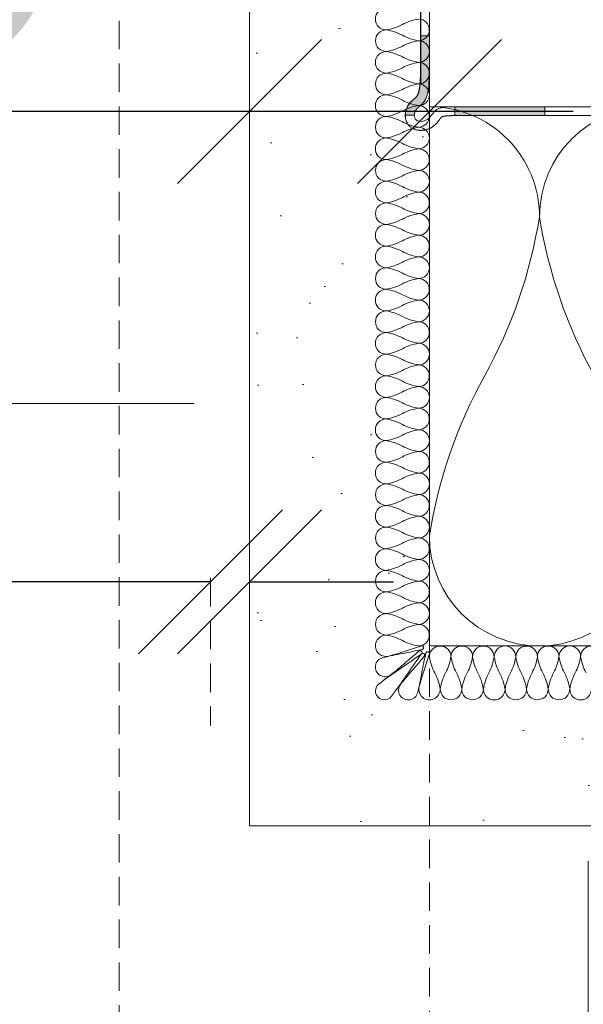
# Model space of a CAD drawing. Header units: millimetres. Extents: x 3652085 to 3778338, y -303702 to -273644.
# Tile 213 of 256: x 3693459 to 3693522, y -285058 to -284948. Entities that reach past the tile are written whole.
import ezdxf

# ---------------------------------------------------------------- set-up
doc = ezdxf.new("R2010")
doc.units = ezdxf.units.MM
doc.header["$PDMODE"] = 34
doc.linetypes.add('HIDDEN2', pattern=[4.7625, 3.175, -1.5875])
doc.layers.add('!!!! BALCONY', color=7, linetype='Continuous')
doc.layers.add('ATTACHMT', color=7, linetype='Continuous')
for name, color, linetype, lineweight in [('021 Various', 7, 'Continuous', 5), ('A-Detl-Thin', 150, 'Continuous', 18), ('DIM-03    (HAUSART)', 111, 'Continuous', 5), ('INSULATION (HAUSEART)', 31, 'Continuous', 15)]:
    doc.layers.add(name, color=color, linetype=linetype, lineweight=lineweight)
doc.styles.add('1-20 Eng HA', font='arial.ttf', dxfattribs={"height": 40})
doc.dimstyles.new('1-20 Eng HA', dxfattribs={"dimtxt": 40, "dimasz": 16, "dimexe": 16, "dimexo": 5, "dimgap": 5, "dimtad": 1, "dimdec": 0, "dimlfac": -1, "dimzin": 0, "dimdsep": 46, "dimtxsty": '1-20 Eng HA', "dimblk": 'OBLIQUE', "dimcen": 0.09, "dimdle": 16, "dimclrd": 256, "dimclre": 256, "dimclrt": 256, "dimadec": 0, "dimazin": 0, "dimtfac": 1, "dimtdec": 0, "dimtofl": 0, "dimtmove": 0, "dimatfit": 3, "dimldrblk": 'OBLIQUE', "dimfxl": 1, "dimtolj": 1, "dimtzin": 0, "dimlwe": 0, "dimarcsym": 0})

# ---------------------------------------------------------------- blocks, each defined once
blk = doc.blocks.new('_Oblique')
at = {"color": 0, "linetype": 'ByBlock', "lineweight": -2}
blk.add_line((-0.5, -0.5), (0.5, 0.5), dxfattribs=at)
blk = doc.blocks.new('*D479')
at = {"layer": 'Defpoints', "color": 0, "lineweight": 0, "transparency": 16777216}
for p in [(3693469.93, -284886.43), (3692569.93, -284893.71), (3693469.93, -285093.71)]:
    blk.add_point(p, dxfattribs=at)
at = {"layer": 'DIM-03    (HAUSART)', "linetype": 'HIDDEN2', "lineweight": 0, "transparency": 16777216}
for p, q in [((3693469.93, -284891.43), (3693469.93, -285109.71)), ((3692569.93, -284898.71), (3692569.93, -285109.71))]:
    blk.add_line(p, q, dxfattribs=at)
at = {"layer": 'DIM-03    (HAUSART)', "lineweight": -2, "transparency": 16777216}
blk.add_line((3692553.93, -285093.71), (3693485.93, -285093.71), dxfattribs=at)
at = {"layer": 'DIM-03    (HAUSART)', "lineweight": -2, "transparency": 16777216, "xscale": 16, "yscale": 16, "zscale": 16, "rotation": 180}
blk.add_blockref('_Oblique', (3692569.93, -285093.71), dxfattribs=at)
at = {"layer": 'DIM-03    (HAUSART)', "lineweight": -2, "transparency": 16777216, "xscale": 16, "yscale": 16, "zscale": 16}
blk.add_blockref('_Oblique', (3693469.93, -285093.71), dxfattribs=at)
at = {"layer": 'DIM-03    (HAUSART)', "lineweight": 0, "transparency": 16777216, "insert": (3693019.93, -285068.29), "char_height": 40, "attachment_point": 5, "style": '1-20 Eng HA'}
blk.add_mtext('\\A1;900', dxfattribs=at)
blk = doc.blocks.new('*D480')
at = {"layer": 'Defpoints', "color": 0, "lineweight": 0, "transparency": 16777216}
for p in [(3693504.42, -284891.81), (3691874.42, -284893.71), (3693504.42, -285152.93)]:
    blk.add_point(p, dxfattribs=at)
at = {"layer": 'DIM-03    (HAUSART)', "linetype": 'HIDDEN2', "lineweight": 0, "transparency": 16777216}
for p, q in [((3693504.42, -284896.81), (3693504.42, -285168.93)), ((3691874.42, -284898.71), (3691874.42, -285168.93))]:
    blk.add_line(p, q, dxfattribs=at)
at = {"layer": 'DIM-03    (HAUSART)', "lineweight": -2, "transparency": 16777216}
blk.add_line((3691858.42, -285152.93), (3693520.42, -285152.93), dxfattribs=at)
at = {"layer": 'DIM-03    (HAUSART)', "lineweight": -2, "transparency": 16777216, "xscale": 16, "yscale": 16, "zscale": 16, "rotation": 180}
blk.add_blockref('_Oblique', (3691874.42, -285152.93), dxfattribs=at)
at = {"layer": 'DIM-03    (HAUSART)', "lineweight": -2, "transparency": 16777216, "xscale": 16, "yscale": 16, "zscale": 16}
blk.add_blockref('_Oblique', (3693504.42, -285152.93), dxfattribs=at)
at = {"layer": 'DIM-03    (HAUSART)', "lineweight": 0, "transparency": 16777216, "insert": (3692689.42, -285127.49), "char_height": 40, "attachment_point": 5, "style": '1-20 Eng HA'}
blk.add_mtext('\\A1;1630', dxfattribs=at)
blk = doc.blocks.new('*D469')
at = {"layer": 'Defpoints', "color": 0, "lineweight": 0, "transparency": 16777216}
for p in [(3693484.42, -284947.61), (3693504.42, -284953.19), (3693484.42, -284958.67)]:
    blk.add_point(p, dxfattribs=at)
at = {"layer": 'DIM-03    (HAUSART)', "linetype": 'HIDDEN2', "lineweight": 0, "transparency": 16777216}
for p, q in [((3693484.42, -284952.61), (3693484.42, -284974.67)), ((3693504.42, -284958.19), (3693504.42, -284974.67))]:
    blk.add_line(p, q, dxfattribs=at)
at = {"layer": 'DIM-03    (HAUSART)', "lineweight": -2, "transparency": 16777216}
for p, q in [((3693484.42, -284958.67), (3693400.57, -284958.67)), ((3693520.42, -284958.67), (3693484.42, -284958.67))]:
    blk.add_line(p, q, dxfattribs=at)
at = {"layer": 'DIM-03    (HAUSART)', "lineweight": -2, "transparency": 16777216, "xscale": 16, "yscale": 16, "zscale": 16, "rotation": 180}
blk.add_blockref('_Oblique', (3693484.42, -284958.67), dxfattribs=at)
at = {"layer": 'DIM-03    (HAUSART)', "lineweight": -2, "transparency": 16777216, "xscale": 16, "yscale": 16, "zscale": 16}
blk.add_blockref('_Oblique', (3693504.42, -284958.67), dxfattribs=at)
at = {"layer": 'DIM-03    (HAUSART)', "lineweight": 0, "transparency": 16777216, "insert": (3693434.49, -284933.25), "char_height": 40, "attachment_point": 5, "style": '1-20 Eng HA'}
blk.add_mtext('\\A1;20', dxfattribs=at)
blk = doc.blocks.new('*D471')
at = {"layer": 'Defpoints', "color": 0, "lineweight": 0, "transparency": 16777216}
for p in [(3693480.07, -285005.58), (3693484.42, -285005.53), (3693480.07, -285011.01)]:
    blk.add_point(p, dxfattribs=at)
at = {"layer": 'DIM-03    (HAUSART)', "lineweight": -2, "transparency": 16777216}
for p, q in [((3693480.07, -285011.01), (3693380.69, -285011.01)), ((3693484.42, -285011.01), (3693500.42, -285011.01))]:
    blk.add_line(p, q, dxfattribs=at)
at = {"layer": 'DIM-03    (HAUSART)', "linetype": 'HIDDEN2', "lineweight": 0, "transparency": 16777216}
for p, q in [((3693480.07, -285010.58), (3693480.07, -285027.01)), ((3693484.42, -285010.53), (3693484.42, -285027.01))]:
    blk.add_line(p, q, dxfattribs=at)
at = {"layer": 'DIM-03    (HAUSART)', "lineweight": -2, "transparency": 16777216, "xscale": 16, "yscale": 16, "zscale": 16}
blk.add_blockref('_Oblique', (3693480.07, -285011.01), dxfattribs=at)
at = {"layer": 'DIM-03    (HAUSART)', "lineweight": -2, "transparency": 16777216, "xscale": 16, "yscale": 16, "zscale": 16, "rotation": 180}
blk.add_blockref('_Oblique', (3693484.42, -285011.01), dxfattribs=at)
at = {"layer": 'DIM-03    (HAUSART)', "lineweight": 0, "transparency": 16777216, "insert": (3693414.38, -284985.67), "char_height": 40, "attachment_point": 5, "style": '1-20 Eng HA'}
blk.add_mtext('\\A1;%%p5', dxfattribs=at)

msp = doc.modelspace()

# ---------------------------------------------------------------- hatches: boundary and pattern name
at = {"layer": '!!!! BALCONY', "linetype": 'Continuous', "lineweight": 13}
h = msp.add_hatch(dxfattribs=at)
h.set_pattern_fill('NET', color=252, scale=50, angle=360, style=0)
h.set_pattern_definition([(360, (3889578.23, -421040.01), (8e-14, 158.75), []), (90, (3889578.23, -421040.01), (-158.75, 9e-14), [])])
h.paths.add_polyline_path([(3693297.45, -284893.71), (3692677.9, -284893.71), (3692620.9, -284893.71), (3692042.92, -284893.71), (3692042.92, -284893.71), (3691952.89, -284893.71), (3691899.64, -284893.71), (3691899.64, -284899.19), (3691899.14, -284898.69), (3691899.14, -284907.38), (3691899.4, -284907.64), (3691900.72, -284908.96), (3691900.72, -284912.12), (3691901.51, -284912.12), (3691901.51, -284914.49), (3691900.72, -284915.29), (3691900.72, -284915.68), (3691900.72, -284916.87), (3691899.14, -284916.87), (3691898.35, -284917.66), (3691898.35, -284926.78), (3691897.56, -284928.91), (3691898.35, -284931.28), (3691898.35, -284936.82), (3691899.14, -284937.61), (3691899.14, -284947.88), (3691898.35, -284948.67), (3691898.35, -284951.04), (3691897.56, -284951.83), (3691897.56, -284955.79), (3691898.35, -284956.58), (3691898.35, -284959.74), (3691899.14, -284960.53), (3691899.14, -284969.22), (3691900.72, -284970.8), (3691900.72, -284973.96), (3691901.51, -284973.96), (3691901.51, -284976.34), (3691900.72, -284977.13), (3691900.72, -284978.71), (3691899.14, -284978.71), (3691898.35, -284979.5), (3691898.35, -284986.61), (3691899.14, -284987.4), (3691899.14, -284989.77), (3691899.93, -284990.56), (3691900.72, -284991.35), (3691900.72, -284992.93), (3691899.93, -284993.72), (3691899.14, -284994.51), (3691899.14, -284996.89), (3691898.35, -284997.68), (3691898.35, -285005.58), (3691899.14, -285005.58), (3691899.14, -285015.86), (3691898.35, -285016.65), (3691898.35, -285022.18), (3691897.56, -285022.18), (3691897.56, -285023.76), (3691898.35, -285025.34), (3691899.93, -285028.5), (3691899.93, -285032.45), (3691899.14, -285033.24), (3691899.14, -285034.82), (3691899.4, -285037.2), (3691899.4, -285038.14), (3691899.4, -285043.43), (3691897.34, -285044.46), (3691885.48, -285044.46), (3691884.69, -285043.67), (3691880.74, -285043.67), (3691879.52, -285042.88), (3691860.98, -285042.88), (3691859.4, -285042.09), (3691853.87, -285042.09), (3691853.08, -285041.3), (3691849.12, -285041.3), (3691847.54, -285042.88), (3691839.64, -285042.88), (3691838.85, -285042.09), (3691837.27, -285042.09), (3691832.31, -285042.09), (3691831.52, -285042.88), (3691822.82, -285042.88), (3691821.24, -285044.46), (3691818.08, -285044.46), (3691818.08, -285045.25), (3691815.71, -285045.25), (3691814.92, -285044.46), (3691813.34, -285044.46), (3691813.34, -285042.88), (3691812.55, -285042.09), (3691803.42, -285042.09), (3691801.29, -285041.3), (3691801.29, -285041.3), (3691798.92, -285042.09), (3691793.8, -285042.09), (3691793.01, -285042.88), (3691788.26, -285042.88), (3691786.68, -285044.46), (3691783.52, -285044.46), (3691783.71, -285042.84), (3691779.93, -285043.19), (3691777.99, -285044.46), (3691776.41, -285044.46), (3691776.41, -285043.67), (3691775.62, -285042.88), (3691774.04, -285042.88), (3691748.74, -285042.09), (3691748.74, -285042.88), (3691740.05, -285042.88), (3691739.26, -285042.09), (3691734.52, -285042.09), (3691733.73, -285041.3), (3691728.19, -285041.3), (3691727.4, -285040.51), (3691721.87, -285040.51), (3691721.08, -285041.3), (3691717.13, -285041.3), (3691716.34, -285042.09), (3691713.18, -285042.09), (3691712.39, -285042.88), (3691710.01, -285042.88), (3691710.01, -285043.67), (3691708.43, -285043.67), (3691707.64, -285044.46), (3691706.06, -285044.46), (3691704.1, -285043.53), (3691700.67, -285044.21), (3691696.72, -285044.6), (3691695.79, -285043.67), (3691695, -285043.67), (3691694.21, -285042.88), (3691693.12, -285042.88), (3691678.21, -285042.88), (3691678.21, -285043.67), (3691674.26, -285043.67), (3691673.47, -285044.46), (3691661.62, -285044.46), (3691658.45, -285042.88), (3691658.45, -285042.88), (3691653.13, -285042.88), (3691653.13, -285323.94), (3692042.92, -285323.94), (3692676.05, -285323.94), (3692702.87, -285412.31), (3692726.44, -285235.58), (3692749.79, -285323.94), (3693297.45, -285323.94), (3693796.18, -285323.94), (3693796.18, -285042.88), (3693793.23, -285042.88), (3693792.43, -285042.09), (3693787.31, -285042.09), (3693784.94, -285041.3), (3693784.94, -285041.3), (3693782.81, -285042.09), (3693773.68, -285042.09), (3693772.89, -285042.88), (3693772.89, -285044.46), (3693771.31, -285044.46), (3693770.52, -285045.25), (3693768.15, -285045.25), (3693764.59, -285044.07), (3693763.41, -285042.88), (3693754.71, -285042.88), (3693753.92, -285042.09), (3693748.96, -285042.09), (3693748.96, -285042.09), (3693747.38, -285042.09), (3693746.59, -285042.88), (3693739.48, -285042.88), (3693738.69, -285042.09), (3693737.9, -285042.09), (3693737.11, -285041.3), (3693733.16, -285041.3), (3693732.36, -285042.09), (3693726.83, -285042.09), (3693725.25, -285042.88), (3693719.55, -285042.88), (3693717.97, -285044.46), (3693705.32, -285044.46), (3693704.53, -285043.67), (3693700.58, -285043.67), (3693699.36, -285042.88), (3693684.59, -285042.88), (3693683.01, -285044.46), (3693680.64, -285044.46), (3693678.12, -285044.21), (3693674.69, -285043.53), (3693671.66, -285044.97), (3693670.36, -285043.67), (3693668.78, -285043.67), (3693666.41, -285042.88), (3693665.62, -285042.09), (3693662.46, -285042.09), (3693661.67, -285041.3), (3693657.72, -285041.3), (3693656.92, -285040.51), (3693651.39, -285040.51), (3693650.6, -285041.3), (3693645.07, -285041.3), (3693644.28, -285042.09), (3693639.54, -285042.09), (3693638.75, -285042.88), (3693630.05, -285042.88), (3693604.76, -285042.09), (3693604.76, -285042.88), (3693603.18, -285042.88), (3693602.39, -285043.67), (3693602.39, -285044.46), (3693600.81, -285044.46), (3693598.86, -285043.19), (3693595.09, -285042.84), (3693595.27, -285044.46), (3693592.9, -285044.46), (3693592.11, -285043.67), (3693591.32, -285043.67), (3693590.53, -285042.88), (3693585.79, -285042.88), (3693585, -285042.09), (3693579.87, -285042.09), (3693577.5, -285041.3), (3693577.5, -285041.3), (3693575.37, -285042.09), (3693566.25, -285042.09), (3693565.46, -285042.88), (3693565.46, -285044.46), (3693563.87, -285044.46), (3693563.08, -285045.25), (3693560.71, -285045.25), (3693557.16, -285044.07), (3693555.97, -285042.88), (3693547.28, -285042.88), (3693546.49, -285042.09), (3693541.53, -285042.09), (3693541.53, -285042.09), (3693539.95, -285042.09), (3693539.16, -285042.88), (3693532.04, -285042.88), (3693531.25, -285042.09), (3693530.46, -285042.09), (3693529.67, -285041.3), (3693525.72, -285041.3), (3693524.93, -285042.09), (3693519.4, -285042.09), (3693517.82, -285042.88), (3693498.06, -285042.88), (3693498.06, -285043.67), (3693494.1, -285043.67), (3693493.31, -285044.46), (3693481.46, -285044.46), (3693479.39, -285043.43), (3693479.39, -285038.14), (3693479.39, -285037.2), (3693479.66, -285034.82), (3693479.66, -285033.24), (3693478.87, -285032.45), (3693478.87, -285029.29), (3693479.66, -285028.5), (3693479.66, -285026.92), (3693480.45, -285025.34), (3693481.24, -285023.76), (3693481.24, -285021.39), (3693480.45, -285020.6), (3693480.45, -285016.65), (3693479.66, -285015.86), (3693479.66, -285005.58), (3693480.45, -284997.68), (3693479.66, -284996.89), (3693479.66, -284994.51), (3693478.08, -284992.93), (3693478.08, -284992.93), (3693478.08, -284991.35), (3693478.87, -284990.56), (3693479.66, -284989.77), (3693479.66, -284987.4), (3693480.45, -284986.61), (3693480.45, -284979.5), (3693479.66, -284978.71), (3693478.08, -284978.71), (3693478.08, -284977.13), (3693477.29, -284976.34), (3693477.29, -284973.96), (3693478.47, -284970.41), (3693479.66, -284969.22), (3693479.66, -284960.53), (3693480.45, -284959.74), (3693480.45, -284956.58), (3693481.24, -284955.79), (3693481.24, -284951.83), (3693480.45, -284951.04), (3693480.45, -284948.67), (3693479.66, -284947.88), (3693479.66, -284937.61), (3693480.45, -284936.82), (3693480.45, -284931.28), (3693481.24, -284928.91), (3693480.45, -284926.78), (3693480.45, -284917.66), (3693479.66, -284916.87), (3693478.08, -284916.87), (3693478.08, -284915.29), (3693477.29, -284914.49), (3693477.29, -284912.12), (3693478.47, -284908.57), (3693479.66, -284907.38), (3693479.66, -284898.14), (3693484.39, -284898.14), (3693503.36, -284898.14, 0.611314), (3693499.01, -284895.05), (3693499.01, -284894.71), (3693484.39, -284894.71), (3693425.4, -284893.7), (3693425.4, -284889.41), (3693420.9, -284889.41, 1.953011), (3693419.89, -284891.08, -0.693666), (3693418.9, -284893.71), (3693361.9, -284893.71), (3693297.45, -284893.71)])
at = {"layer": '021 Various'}
h = msp.add_hatch(dxfattribs=at)
h.set_pattern_fill('SITEWORK_SAND', color=256, scale=10, angle=-90, style=0, pattern_type=2)
h.set_pattern_definition([(307.5, (4415789.502, -173902.022), (19.2682377, 0.62993358), [0, -15.2, 0, -17, 0, -16.25]), (277.5, (4415789.502, -173902.022), (28.22146065, -17.6977671), [0, -8.2, 0, -13.7, 0, -5.25]), (237.5, (4415789.502, -173889.722), (0.05659053, -31.1414186), [0, -5, 0, -18, 0, -23.5]), (227.5, (4415789.502, -173889.722), (8.7767556, -30.061266), [0, -2.5, 0, -11.8, 0, -13.5])])
h.paths.add_polyline_path([(3693484.42, -284898.14), (3693484.42, -285038.14), (3693796.2, -285038.14), (3693796.2, -285018.14), (3693504.42, -285018.14), (3693504.42, -284967.27), (3693504.42, -284960.58), (3693504.3, -284960.63), (3693504.18, -284960.67), (3693504.04, -284960.71), (3693503.86, -284960.75), (3693503.71, -284960.77), (3693503.59, -284960.78), (3693503.47, -284960.78), (3693503.34, -284960.78), (3693503.21, -284960.76), (3693503.08, -284960.75), (3693502.95, -284960.72), (3693502.81, -284960.67), (3693502.67, -284960.62), (3693502.54, -284960.55), (3693502.4, -284960.46), (3693502.27, -284960.36), (3693502.14, -284960.23), (3693502.03, -284960.09), (3693501.95, -284959.95), (3693501.88, -284959.81), (3693501.82, -284959.66), (3693501.79, -284959.52), (3693501.76, -284959.39), (3693501.74, -284959.25), (3693501.74, -284959.09), (3693501.74, -284959.09), (3693501.74, -284958.99), (3693501.75, -284958.86), (3693501.77, -284958.73), (3693501.79, -284958.61), (3693501.83, -284958.48), (3693501.87, -284958.36), (3693501.92, -284958.24), (3693501.97, -284958.12), (3693502.04, -284958.02), (3693502.12, -284957.9), (3693502.22, -284957.76), (3693502.32, -284957.65), (3693502.41, -284957.55), (3693502.51, -284957.46), (3693502.6, -284957.38), (3693502.67, -284957.32), (3693502.75, -284957.25), (3693502.77, -284957.23), (3693502.79, -284957.22), (3693502.81, -284957.2), (3693502.83, -284957.19), (3693502.85, -284957.17), (3693502.86, -284957.16), (3693502.88, -284957.14), (3693502.89, -284957.13), (3693502.9, -284957.12), (3693502.91, -284957.11), (3693502.92, -284957.1), (3693502.93, -284957.09), (3693502.94, -284957.08), (3693502.95, -284957.06), (3693502.96, -284957.05), (3693502.97, -284957.04), (3693502.98, -284957.03), (3693502.99, -284957.02), (3693503, -284957.01), (3693503.01, -284957), (3693503.02, -284956.98), (3693503.02, -284956.97), (3693503.03, -284956.96), (3693503.04, -284956.94), (3693503.05, -284956.93), (3693503.06, -284956.92), (3693503.07, -284956.9), (3693503.07, -284956.89), (3693503.08, -284956.88), (3693503.09, -284956.86), (3693503.1, -284956.85), (3693503.11, -284956.83), (3693503.11, -284956.81), (3693503.12, -284956.8), (3693503.13, -284956.78), (3693503.14, -284956.77), (3693503.14, -284956.75), (3693503.15, -284956.73), (3693503.16, -284956.71), (3693503.16, -284956.7), (3693503.17, -284956.68), (3693503.18, -284956.66), (3693503.18, -284956.64), (3693503.19, -284956.62), (3693503.2, -284956.6), (3693503.2, -284956.58), (3693503.21, -284956.56), (3693503.22, -284956.54), (3693503.22, -284956.52), (3693503.23, -284956.5), (3693503.23, -284956.48), (3693503.24, -284956.46), (3693503.25, -284956.43), (3693503.25, -284956.41), (3693503.26, -284956.39), (3693503.26, -284956.36), (3693503.27, -284956.34), (3693503.27, -284956.32), (3693503.28, -284956.29), (3693503.28, -284956.27), (3693503.29, -284956.24), (3693503.29, -284956.22), (3693503.3, -284956.19), (3693503.3, -284956.17), (3693503.3, -284956.14), (3693503.31, -284956.12), (3693503.31, -284956.09), (3693503.32, -284956.06), (3693503.32, -284956.04), (3693503.32, -284956.01), (3693503.33, -284955.98), (3693503.33, -284955.95), (3693503.34, -284955.93), (3693503.34, -284955.9), (3693503.34, -284955.87), (3693503.34, -284955.84), (3693503.35, -284955.81), (3693503.35, -284955.78), (3693503.35, -284955.75), (3693503.36, -284955.73), (3693503.36, -284955.7), (3693503.36, -284955.67), (3693503.36, -284955.64), (3693503.37, -284955.61), (3693503.37, -284955.57), (3693503.37, -284955.54), (3693503.37, -284955.51), (3693503.38, -284955.48), (3693503.38, -284955.45), (3693503.38, -284955.42), (3693503.38, -284955.39), (3693503.38, -284955.36), (3693503.39, -284955.32), (3693503.39, -284955.29), (3693503.39, -284955.26), (3693503.39, -284955.23), (3693503.39, -284955.19), (3693503.4, -284955.16), (3693503.4, -284955.13), (3693503.4, -284955.1), (3693503.4, -284955.06), (3693503.4, -284955), (3693503.41, -284954.96), (3693503.42, -284954.95), (3693503.42, -284935.39), (3693502.92, -284935.39), (3693502.92, -284925.07), (3693501.16, -284925.07, -0.268526), (3693501.16, -284916.6), (3693502.92, -284916.6), (3693502.92, -284898.14), (3693494.42, -284898.14)])
at = {"layer": 'ATTACHMT', "linetype": 'Continuous', "lineweight": -3}
for points in [[(3693503.69, -284957.75), (3693503.59, -284957.86), (3693503.13, -284958.26), (3693503.03, -284958.36), (3693502.94, -284958.48), (3693502.86, -284958.61), (3693502.8, -284958.76), (3693502.76, -284958.92), (3693502.75, -284959.09), (3693501.75, -284959.09), (3693501.75, -284959.02), (3693501.75, -284958.96), (3693501.76, -284958.89), (3693501.77, -284958.83), (3693501.77, -284958.77), (3693501.78, -284958.7), (3693501.8, -284958.64), (3693501.81, -284958.58), (3693501.83, -284958.52), (3693501.85, -284958.45), (3693501.87, -284958.39), (3693501.89, -284958.33), (3693501.92, -284958.27), (3693501.94, -284958.21), (3693501.97, -284958.15), (3693502, -284958.1), (3693502.03, -284958.04), (3693502.06, -284957.99), (3693502.09, -284957.94), (3693502.13, -284957.89), (3693502.16, -284957.85), (3693502.19, -284957.81), (3693502.23, -284957.76), (3693502.26, -284957.72), (3693502.3, -284957.69), (3693502.33, -284957.65), (3693502.36, -284957.61), (3693502.4, -284957.58), (3693502.43, -284957.55), (3693502.46, -284957.52), (3693502.49, -284957.49), (3693502.52, -284957.46), (3693502.55, -284957.43), (3693502.58, -284957.41), (3693502.61, -284957.38), (3693502.64, -284957.36), (3693502.66, -284957.33), (3693502.69, -284957.31), (3693502.71, -284957.29), (3693502.74, -284957.27), (3693502.76, -284957.25), (3693502.78, -284957.23), (3693502.8, -284957.22), (3693502.82, -284957.2), (3693502.84, -284957.19), (3693502.86, -284957.17), (3693502.87, -284957.16), (3693502.89, -284957.14), (3693502.91, -284957.13), (3693502.93, -284957.1), (3693502.95, -284957.08), (3693502.97, -284957.06), (3693502.99, -284957.04), (3693503, -284957.01), (3693503.02, -284956.99), (3693503.04, -284956.96), (3693503.06, -284956.94), (3693503.07, -284956.92), (3693503.08, -284956.9), (3693503.08, -284956.89), (3693503.09, -284956.88), (3693503.1, -284956.86), (3693503.11, -284956.85), (3693503.12, -284956.83), (3693503.12, -284956.81), (3693503.13, -284956.8), (3693503.14, -284956.78), (3693503.15, -284956.77), (3693503.15, -284956.75), (3693503.16, -284956.73), (3693503.17, -284956.71), (3693503.17, -284956.7), (3693503.18, -284956.68), (3693503.19, -284956.66), (3693503.19, -284956.64), (3693503.2, -284956.62), (3693503.21, -284956.6), (3693503.21, -284956.58), (3693503.22, -284956.56), (3693503.23, -284956.54), (3693503.23, -284956.52), (3693503.24, -284956.5), (3693503.24, -284956.48), (3693503.25, -284956.46), (3693503.26, -284956.43), (3693503.26, -284956.41), (3693503.27, -284956.39), (3693503.27, -284956.36), (3693503.28, -284956.34), (3693503.28, -284956.32), (3693503.29, -284956.29), (3693503.29, -284956.27), (3693503.3, -284956.24), (3693503.3, -284956.22), (3693503.31, -284956.19), (3693503.31, -284956.17), (3693503.31, -284956.14), (3693503.32, -284956.12), (3693503.32, -284956.09), (3693503.33, -284956.06), (3693503.33, -284956.04), (3693503.33, -284956.01), (3693503.34, -284955.98), (3693503.34, -284955.95), (3693503.35, -284955.93), (3693503.35, -284955.9), (3693503.35, -284955.87), (3693503.36, -284955.84), (3693503.36, -284955.81), (3693503.36, -284955.78), (3693503.36, -284955.75), (3693503.37, -284955.73), (3693503.37, -284955.7), (3693503.37, -284955.67), (3693503.37, -284955.64), (3693503.38, -284955.61), (3693503.38, -284955.57), (3693503.38, -284955.54), (3693503.38, -284955.51), (3693503.39, -284955.48), (3693503.39, -284955.45), (3693503.39, -284955.42), (3693503.39, -284955.39), (3693503.39, -284955.36), (3693503.4, -284955.32), (3693503.4, -284955.29), (3693503.4, -284955.26), (3693503.4, -284955.23), (3693503.4, -284955.19), (3693503.41, -284955.16), (3693503.41, -284955.13), (3693503.41, -284955.1), (3693503.41, -284955.06), (3693503.41, -284955.03), (3693503.41, -284955), (3693503.42, -284954.95), (3693503.42, -284950.25), (3693504.42, -284950.25), (3693504.42, -284954.98), (3693504.38, -284955.63), (3693504.35, -284955.95), (3693504.31, -284956.27), (3693504.25, -284956.57), (3693504.17, -284956.86), (3693504.07, -284957.14), (3693503.94, -284957.4), (3693503.87, -284957.52), (3693503.78, -284957.64)], [(3693507.25, -284958.14), (3693517.25, -284958.14), (3693517.25, -284959.14), (3693507.25, -284959.14)]]:
    msp.add_hatch(color=7, dxfattribs=at).paths.add_polyline_path(points)

# ---------------------------------------------------------------- linework, layer by layer
at = {"lineweight": 0}
for p, q in [((3693511.74, -284958.15, -180000), (3693506.93, -284958.15, -180000)), ((3693502.74, -284959.09, -180000), (3693501.74, -284959.09, -180000)), ((3693511.77, -284959.14, -180000), (3693506.96, -284959.14, -180000))]:
    msp.add_line(p, q, dxfattribs=at)
at = {"lineweight": 0, "elevation": -180000}
for points in [[(3693503.69, -284957.75), (3693503.59, -284957.86), (3693503.13, -284958.26), (3693503.03, -284958.36), (3693502.94, -284958.48), (3693502.86, -284958.61), (3693502.8, -284958.76), (3693502.76, -284958.92), (3693502.75, -284959.09), (3693501.75, -284959.09), (3693501.75, -284959.02), (3693501.75, -284958.96), (3693501.76, -284958.89), (3693501.77, -284958.83), (3693501.77, -284958.77), (3693501.78, -284958.7), (3693501.8, -284958.64), (3693501.81, -284958.58), (3693501.83, -284958.52), (3693501.85, -284958.45), (3693501.87, -284958.39), (3693501.89, -284958.33), (3693501.92, -284958.27), (3693501.94, -284958.21), (3693501.97, -284958.15), (3693502, -284958.1), (3693502.03, -284958.04), (3693502.06, -284957.99), (3693502.09, -284957.94), (3693502.13, -284957.89), (3693502.16, -284957.85), (3693502.19, -284957.81), (3693502.23, -284957.76), (3693502.26, -284957.72), (3693502.3, -284957.69), (3693502.33, -284957.65), (3693502.36, -284957.61), (3693502.4, -284957.58), (3693502.43, -284957.55), (3693502.46, -284957.52), (3693502.49, -284957.49), (3693502.52, -284957.46), (3693502.55, -284957.43), (3693502.58, -284957.41), (3693502.61, -284957.38), (3693502.64, -284957.36), (3693502.66, -284957.33), (3693502.69, -284957.31), (3693502.71, -284957.29), (3693502.74, -284957.27), (3693502.76, -284957.25), (3693502.78, -284957.23), (3693502.8, -284957.22), (3693502.82, -284957.2), (3693502.84, -284957.19), (3693502.86, -284957.17), (3693502.87, -284957.16), (3693502.89, -284957.14), (3693502.91, -284957.13), (3693502.93, -284957.1), (3693502.95, -284957.08), (3693502.97, -284957.06), (3693502.99, -284957.04), (3693503, -284957.01), (3693503.02, -284956.99), (3693503.04, -284956.96), (3693503.06, -284956.94), (3693503.07, -284956.92), (3693503.08, -284956.9), (3693503.08, -284956.89), (3693503.09, -284956.88), (3693503.1, -284956.86), (3693503.11, -284956.85), (3693503.12, -284956.83), (3693503.12, -284956.81), (3693503.13, -284956.8), (3693503.14, -284956.78), (3693503.15, -284956.77), (3693503.15, -284956.75), (3693503.16, -284956.73), (3693503.17, -284956.71), (3693503.17, -284956.7), (3693503.18, -284956.68), (3693503.19, -284956.66), (3693503.19, -284956.64), (3693503.2, -284956.62), (3693503.21, -284956.6), (3693503.21, -284956.58), (3693503.22, -284956.56), (3693503.23, -284956.54), (3693503.23, -284956.52), (3693503.24, -284956.5), (3693503.24, -284956.48), (3693503.25, -284956.46), (3693503.26, -284956.43), (3693503.26, -284956.41), (3693503.27, -284956.39), (3693503.27, -284956.36), (3693503.28, -284956.34), (3693503.28, -284956.32), (3693503.29, -284956.29), (3693503.29, -284956.27), (3693503.3, -284956.24), (3693503.3, -284956.22), (3693503.31, -284956.19), (3693503.31, -284956.17), (3693503.31, -284956.14), (3693503.32, -284956.12), (3693503.32, -284956.09), (3693503.33, -284956.06), (3693503.33, -284956.04), (3693503.33, -284956.01), (3693503.34, -284955.98), (3693503.34, -284955.95), (3693503.35, -284955.93), (3693503.35, -284955.9), (3693503.35, -284955.87), (3693503.36, -284955.84), (3693503.36, -284955.81), (3693503.36, -284955.78), (3693503.36, -284955.75), (3693503.37, -284955.73), (3693503.37, -284955.7), (3693503.37, -284955.67), (3693503.37, -284955.64), (3693503.38, -284955.61), (3693503.38, -284955.57), (3693503.38, -284955.54), (3693503.38, -284955.51), (3693503.39, -284955.48), (3693503.39, -284955.45), (3693503.39, -284955.42), (3693503.39, -284955.39), (3693503.39, -284955.36), (3693503.4, -284955.32), (3693503.4, -284955.29), (3693503.4, -284955.26), (3693503.4, -284955.23), (3693503.4, -284955.19), (3693503.41, -284955.16), (3693503.41, -284955.13), (3693503.41, -284955.1), (3693503.41, -284955.06), (3693503.41, -284955.03), (3693503.41, -284955), (3693503.42, -284954.95), (3693503.42, -284950.25), (3693504.42, -284950.25), (3693504.42, -284954.98), (3693504.38, -284955.63), (3693504.35, -284955.95), (3693504.31, -284956.27), (3693504.25, -284956.57), (3693504.17, -284956.86), (3693504.07, -284957.14), (3693503.94, -284957.4), (3693503.87, -284957.52), (3693503.78, -284957.64), (3693503.69, -284957.75)], [(3693507.25, -284958.14), (3693517.25, -284958.14), (3693517.25, -284959.14), (3693507.25, -284959.14), (3693507.25, -284958.14)], [(3693517.25, -284958.14), (3693527.25, -284958.14), (3693527.25, -284959.14), (3693517.25, -284959.14), (3693517.25, -284958.14)]]:
    msp.add_lwpolyline(points, close=True, dxfattribs=at)
for points in [[(3693503.41, -284954.93), (3693503.41, -284954.96), (3693503.4, -284955), (3693503.4, -284955.03), (3693503.4, -284955.06), (3693503.4, -284955.1), (3693503.4, -284955.13), (3693503.4, -284955.16), (3693503.39, -284955.19), (3693503.39, -284955.23), (3693503.39, -284955.26), (3693503.39, -284955.29), (3693503.39, -284955.32), (3693503.38, -284955.36), (3693503.38, -284955.39), (3693503.38, -284955.42), (3693503.38, -284955.45), (3693503.38, -284955.48), (3693503.37, -284955.51), (3693503.37, -284955.54), (3693503.37, -284955.57), (3693503.37, -284955.61), (3693503.36, -284955.64), (3693503.36, -284955.67), (3693503.36, -284955.7), (3693503.36, -284955.73), (3693503.35, -284955.75), (3693503.35, -284955.78), (3693503.35, -284955.81), (3693503.34, -284955.84), (3693503.34, -284955.87), (3693503.34, -284955.9), (3693503.34, -284955.93), (3693503.33, -284955.95), (3693503.33, -284955.98), (3693503.32, -284956.01), (3693503.32, -284956.04), (3693503.32, -284956.06), (3693503.31, -284956.09), (3693503.31, -284956.12), (3693503.3, -284956.14), (3693503.3, -284956.17), (3693503.3, -284956.19), (3693503.29, -284956.22), (3693503.29, -284956.24), (3693503.28, -284956.27), (3693503.28, -284956.29), (3693503.27, -284956.32), (3693503.27, -284956.34), (3693503.26, -284956.36), (3693503.26, -284956.39), (3693503.25, -284956.41), (3693503.25, -284956.43), (3693503.24, -284956.46), (3693503.23, -284956.48), (3693503.23, -284956.5), (3693503.22, -284956.52), (3693503.22, -284956.54), (3693503.21, -284956.56), (3693503.2, -284956.58), (3693503.2, -284956.6), (3693503.19, -284956.62), (3693503.18, -284956.64), (3693503.18, -284956.66), (3693503.17, -284956.68), (3693503.16, -284956.7), (3693503.16, -284956.71), (3693503.15, -284956.73), (3693503.14, -284956.75), (3693503.14, -284956.77), (3693503.13, -284956.78), (3693503.12, -284956.8), (3693503.11, -284956.81), (3693503.11, -284956.83), (3693503.1, -284956.85), (3693503.09, -284956.86), (3693503.08, -284956.88), (3693503.07, -284956.89), (3693503.07, -284956.9), (3693503.06, -284956.92), (3693503.05, -284956.93), (3693503.04, -284956.94), (3693503.03, -284956.96), (3693503.02, -284956.97), (3693503.02, -284956.98), (3693503.01, -284957), (3693503, -284957.01), (3693502.99, -284957.02), (3693502.98, -284957.03), (3693502.97, -284957.04), (3693502.96, -284957.05), (3693502.95, -284957.06), (3693502.94, -284957.08), (3693502.93, -284957.09), (3693502.92, -284957.1), (3693502.91, -284957.11), (3693502.9, -284957.12), (3693502.89, -284957.13), (3693502.88, -284957.14), (3693502.86, -284957.16), (3693502.85, -284957.17), (3693502.83, -284957.19), (3693502.81, -284957.2), (3693502.79, -284957.22), (3693502.77, -284957.23), (3693502.75, -284957.25), (3693502.73, -284957.27), (3693502.7, -284957.29), (3693502.68, -284957.31), (3693502.65, -284957.33), (3693502.63, -284957.36), (3693502.6, -284957.38), (3693502.57, -284957.41), (3693502.54, -284957.43), (3693502.51, -284957.46), (3693502.48, -284957.49), (3693502.45, -284957.52), (3693502.42, -284957.55), (3693502.39, -284957.58), (3693502.35, -284957.61), (3693502.32, -284957.65), (3693502.29, -284957.69), (3693502.25, -284957.72), (3693502.22, -284957.76), (3693502.18, -284957.81), (3693502.15, -284957.85), (3693502.12, -284957.89), (3693502.08, -284957.94), (3693502.05, -284957.99), (3693502.02, -284958.04), (3693501.99, -284958.1), (3693501.96, -284958.15), (3693501.93, -284958.21), (3693501.91, -284958.27), (3693501.88, -284958.33), (3693501.86, -284958.39), (3693501.84, -284958.45), (3693501.82, -284958.52), (3693501.8, -284958.58), (3693501.79, -284958.64), (3693501.77, -284958.7), (3693501.76, -284958.77), (3693501.75, -284958.83), (3693501.75, -284958.89), (3693501.74, -284958.96), (3693501.74, -284959.02), (3693501.74, -284959.09), (3693501.74, -284959.15), (3693501.74, -284959.22), (3693501.75, -284959.28), (3693501.76, -284959.35), (3693501.77, -284959.42), (3693501.78, -284959.49), (3693501.8, -284959.56), (3693501.81, -284959.63), (3693501.84, -284959.7), (3693501.86, -284959.77), (3693501.89, -284959.84), (3693501.93, -284959.91), (3693501.97, -284959.98), (3693502.01, -284960.06), (3693502.06, -284960.13), (3693502.11, -284960.2), (3693502.17, -284960.26), (3693502.24, -284960.33), (3693502.3, -284960.38), (3693502.37, -284960.44), (3693502.43, -284960.49), (3693502.5, -284960.53), (3693502.57, -284960.57), (3693502.64, -284960.6), (3693502.71, -284960.63), (3693502.78, -284960.66), (3693502.85, -284960.68), (3693502.92, -284960.71), (3693502.98, -284960.72), (3693503.05, -284960.74), (3693503.12, -284960.75), (3693503.18, -284960.76), (3693503.25, -284960.77), (3693503.31, -284960.77), (3693503.37, -284960.78), (3693503.44, -284960.78), (3693503.5, -284960.78), (3693503.56, -284960.78), (3693503.62, -284960.77), (3693503.68, -284960.77), (3693503.74, -284960.76), (3693503.8, -284960.75), (3693503.86, -284960.74), (3693503.92, -284960.73), (3693503.98, -284960.72), (3693504.04, -284960.71), (3693504.1, -284960.69), (3693504.15, -284960.67), (3693504.21, -284960.66), (3693504.27, -284960.64), (3693504.32, -284960.62), (3693504.38, -284960.59), (3693504.43, -284960.57), (3693504.49, -284960.54), (3693504.55, -284960.52), (3693504.6, -284960.49), (3693504.65, -284960.46), (3693504.71, -284960.42), (3693504.76, -284960.39), (3693504.81, -284960.36), (3693504.85, -284960.32), (3693504.9, -284960.29), (3693504.94, -284960.25), (3693504.99, -284960.21), (3693505.03, -284960.18), (3693505.07, -284960.14), (3693505.1, -284960.11), (3693505.14, -284960.07), (3693505.17, -284960.03), (3693505.21, -284960), (3693505.24, -284959.96), (3693505.27, -284959.93), (3693505.3, -284959.89), (3693505.32, -284959.86), (3693505.35, -284959.83), (3693505.38, -284959.79), (3693505.4, -284959.76), (3693505.42, -284959.73), (3693505.45, -284959.7), (3693505.47, -284959.67), (3693505.49, -284959.64), (3693505.51, -284959.62), (3693505.53, -284959.59), (3693505.54, -284959.57), (3693505.56, -284959.54), (3693505.58, -284959.52), (3693505.59, -284959.5), (3693505.61, -284959.48), (3693505.62, -284959.46), (3693505.64, -284959.44), (3693505.65, -284959.42), (3693505.66, -284959.4), (3693505.68, -284959.39), (3693505.69, -284959.38), (3693505.7, -284959.36), (3693505.71, -284959.35), (3693505.72, -284959.34), (3693505.72, -284959.33), (3693505.73, -284959.33), (3693505.74, -284959.32), (3693505.74, -284959.32), (3693505.75, -284959.31), (3693505.75, -284959.31), (3693505.75, -284959.31), (3693505.76, -284959.3), (3693505.76, -284959.3), (3693505.76, -284959.3), (3693505.76, -284959.3), (3693505.77, -284959.3), (3693505.77, -284959.29), (3693505.78, -284959.29), (3693505.79, -284959.28), (3693505.8, -284959.28), (3693505.81, -284959.28), (3693505.82, -284959.27), (3693505.83, -284959.27), (3693505.84, -284959.26), (3693505.85, -284959.26), (3693505.87, -284959.25), (3693505.88, -284959.25), (3693505.89, -284959.24), (3693505.91, -284959.24), (3693505.93, -284959.23), (3693505.94, -284959.23), (3693505.96, -284959.22), (3693505.98, -284959.22), (3693506, -284959.21), (3693506.02, -284959.21), (3693506.04, -284959.21), (3693506.06, -284959.2), (3693506.08, -284959.2), (3693506.1, -284959.19), (3693506.12, -284959.19), (3693506.15, -284959.19), (3693506.17, -284959.18), (3693506.19, -284959.18), (3693506.21, -284959.18), (3693506.24, -284959.17), (3693506.26, -284959.17), (3693506.28, -284959.17), (3693506.31, -284959.17), (3693506.33, -284959.16), (3693506.35, -284959.16), (3693506.38, -284959.16), (3693506.4, -284959.16), (3693506.43, -284959.16), (3693506.45, -284959.16), (3693506.48, -284959.15), (3693506.51, -284959.15), (3693506.53, -284959.15), (3693506.56, -284959.15), (3693506.58, -284959.15), (3693506.61, -284959.15), (3693506.64, -284959.15), (3693506.67, -284959.15), (3693506.69, -284959.15), (3693506.72, -284959.15), (3693506.75, -284959.15), (3693506.78, -284959.15), (3693506.81, -284959.15), (3693506.84, -284959.14), (3693506.87, -284959.14), (3693506.9, -284959.14), (3693506.93, -284959.14), (3693506.96, -284959.14)], [(3693504.41, -284954.98), (3693504.37, -284955.63), (3693504.34, -284955.95), (3693504.3, -284956.27), (3693504.24, -284956.57), (3693504.16, -284956.86), (3693504.06, -284957.14), (3693503.93, -284957.4), (3693503.86, -284957.52), (3693503.77, -284957.64), (3693503.68, -284957.75), (3693503.58, -284957.86), (3693503.12, -284958.26), (3693503.02, -284958.36), (3693502.93, -284958.48), (3693502.85, -284958.61), (3693502.79, -284958.76), (3693502.75, -284958.92), (3693502.74, -284959.08), (3693502.75, -284959.24), (3693502.79, -284959.39), (3693502.82, -284959.46), (3693502.85, -284959.52), (3693502.9, -284959.58), (3693502.95, -284959.62), (3693503.01, -284959.67), (3693503.07, -284959.7), (3693503.21, -284959.75), (3693503.37, -284959.77), (3693503.54, -284959.78), (3693503.71, -284959.75), (3693503.88, -284959.71), (3693504.03, -284959.65), (3693504.18, -284959.57), (3693504.3, -284959.48), (3693504.42, -284959.38), (3693504.52, -284959.26), (3693504.61, -284959.14), (3693504.79, -284958.9), (3693504.98, -284958.67), (3693505.08, -284958.57), (3693505.19, -284958.48), (3693505.32, -284958.4), (3693505.46, -284958.34), (3693505.6, -284958.29), (3693505.75, -284958.25), (3693506.05, -284958.19), (3693506.35, -284958.16), (3693506.95, -284958.14)]]:
    msp.add_lwpolyline(points, dxfattribs=at)
at = {"layer": '021 Various', "elevation": -180000}
msp.add_lwpolyline([(3693504.42, -285018.14), (3693504.42, -284898.14), (3693484.42, -284898.14), (3693484.42, -285038.14), (3693796.2, -285038.14), (3693796.2, -285018.14), (3693504.42, -285018.14)], close=True, dxfattribs=at)
at = {"layer": 'A-Detl-Thin', "color": 0, "lineweight": 0, "elevation": -180000}
for points in [[(3693522.44, -285022.94, -1), (3693520.03, -285022.94, -0.084471), (3693520.64, -285021.14, 0.084471), (3693521.24, -285019.35, 1), (3693518.83, -285019.35, 0.084471), (3693519.43, -285021.14, -0.084471), (3693520.03, -285022.94, -1), (3693517.63, -285022.94, -0.084471), (3693518.23, -285021.14, 0.084471), (3693518.83, -285019.35, 1), (3693516.43, -285019.35, 0.084471), (3693517.03, -285021.14, -0.084471), (3693517.63, -285022.94, -1), (3693515.23, -285022.94, -0.084471), (3693515.83, -285021.14, 0.084471), (3693516.43, -285019.35, 1), (3693514.03, -285019.35, 0.084471), (3693514.63, -285021.14, -0.084471), (3693515.23, -285022.94, -1), (3693512.83, -285022.94, -0.084471), (3693513.43, -285021.14, 0.084471), (3693514.03, -285019.35, 1), (3693511.62, -285019.35, 0.084471), (3693512.23, -285021.14, -0.084471), (3693512.83, -285022.94, -1), (3693510.42, -285022.94, -0.084471), (3693511.02, -285021.14, 0.084471), (3693511.62, -285019.35, 1), (3693509.22, -285019.35, 0.084471), (3693509.82, -285021.14, -0.084471), (3693510.42, -285022.94, -1), (3693508.02, -285022.94, -0.084471), (3693508.62, -285021.14, 0.084471), (3693509.22, -285019.35, 1), (3693506.82, -285019.35, 0.084471), (3693507.42, -285021.14, -0.084471), (3693508.02, -285022.94, -1), (3693505.62, -285022.94, -0.084471), (3693506.22, -285021.14, 0.084471), (3693506.82, -285019.35, 1), (3693504.42, -285019.35, 0.082927), (3693505.02, -285021.15, -0.082927), (3693505.62, -285022.96, -1.130655), (3693503.28, -285022.67, -0.013848), (3693503.85, -285020.83, 0.013848), (3693504.42, -285018.99, 0.791418), (3693504.04, -285018.9, 0.011802), (3693503.58, -285021.11, -0.011802), (3693503.12, -285023.33, -1.222127), (3693501.21, -285022.42, -0.012896), (3693502.54, -285020.83, 0.012896), (3693503.87, -285019.25, 0.850804), (3693503.55, -285019.02, 0.009223), (3693501.88, -285021.38, -0.009223), (3693500.22, -285023.74, -1.15301), (3693498.82, -285022.34, -0.009223), (3693501.18, -285020.68, 0.009223), (3693503.55, -285019.02, 0.850804), (3693503.31, -285018.69, 0.012896), (3693501.73, -285020.02, -0.012896), (3693500.14, -285021.35, -1.222127), (3693499.23, -285019.44, -0.011802), (3693501.45, -285018.98, 0.011802), (3693503.66, -285018.52, 0.791418), (3693503.57, -285018.14, 0.013851), (3693501.73, -285018.71, -0.013851), (3693499.89, -285019.28, -1.130655), (3693499.6, -285016.94, -0.08299), (3693501.41, -285017.54, 0.08299), (3693503.21, -285018.14, 1), (3693503.21, -285015.74, 0.084595), (3693501.42, -285016.34, -0.084595), (3693499.62, -285016.94, -1), (3693499.62, -285014.54, -0.084595), (3693501.42, -285015.14, 0.084595), (3693503.21, -285015.74, 1), (3693503.21, -285013.33, 0.084595), (3693501.42, -285013.93, -0.084595), (3693499.62, -285014.54, -1), (3693499.62, -285012.13, -0.084595), (3693501.42, -285012.73, 0.084595), (3693503.21, -285013.33, 1), (3693503.21, -285010.93, 0.084595), (3693501.42, -285011.53, -0.084595), (3693499.62, -285012.13, -1), (3693499.62, -285009.73, -0.084595), (3693501.42, -285010.33, 0.084595), (3693503.21, -285010.93, 1), (3693503.21, -285008.52, 0.084595), (3693501.42, -285009.12, -0.084595), (3693499.62, -285009.73, -1), (3693499.62, -285007.32, -0.084595), (3693501.42, -285007.92, 0.084595), (3693503.21, -285008.52, 1), (3693503.21, -285006.12, 0.084595), (3693501.42, -285006.72, -0.084595), (3693499.62, -285007.32, -1), (3693499.62, -285004.92, -0.084595), (3693501.42, -285005.52, 0.084595), (3693503.21, -285006.12, 1), (3693503.21, -285003.71, 0.084595), (3693501.42, -285004.31, -0.084595), (3693499.62, -285004.92, -1), (3693499.62, -285002.51, -0.084595), (3693501.42, -285003.11, 0.084595), (3693503.21, -285003.71, 1), (3693503.21, -285001.31, 0.084595), (3693501.42, -285001.91, -0.084595), (3693499.62, -285002.51, -1), (3693499.62, -285000.11, -0.084595), (3693501.42, -285000.71, 0.084595), (3693503.21, -285001.31, 1), (3693503.21, -284998.9, 0.084595), (3693501.42, -284999.5, -0.084595), (3693499.62, -285000.11, -1), (3693499.62, -284997.7, -0.084595), (3693501.42, -284998.3, 0.084595), (3693503.21, -284998.9, 1), (3693503.21, -284996.5, 0.084595), (3693501.42, -284997.1, -0.084595), (3693499.62, -284997.7, -1), (3693499.62, -284995.3, -0.084595), (3693501.42, -284995.9, 0.084595), (3693503.21, -284996.5, 1), (3693503.21, -284994.09, 0.084595), (3693501.42, -284994.69, -0.084595), (3693499.62, -284995.3, -1), (3693499.62, -284992.89, -0.084595), (3693501.42, -284993.49, 0.084595), (3693503.21, -284994.09, 1), (3693503.21, -284991.69, 0.084595), (3693501.42, -284992.29, -0.084595), (3693499.62, -284992.89, -1), (3693499.62, -284990.49, -0.084595), (3693501.42, -284991.09, 0.084595), (3693503.21, -284991.69, 1), (3693503.21, -284989.28, 0.084595), (3693501.42, -284989.88, -0.084595), (3693499.62, -284990.49, -1), (3693499.62, -284988.08, -0.084595), (3693501.42, -284988.68, 0.084595), (3693503.21, -284989.28, 1), (3693503.21, -284986.88, 0.084595), (3693501.42, -284987.48, -0.084595), (3693499.62, -284988.08, -1), (3693499.62, -284985.68, -0.084595), (3693501.42, -284986.28, 0.084595), (3693503.21, -284986.88, 1), (3693503.21, -284984.47, 0.084595), (3693501.42, -284985.07, -0.084595), (3693499.62, -284985.68, -1), (3693499.62, -284983.27, -0.084595), (3693501.42, -284983.87, 0.084595), (3693503.21, -284984.47, 1), (3693503.21, -284982.07, 0.084595), (3693501.42, -284982.67, -0.084595), (3693499.62, -284983.27, -1), (3693499.62, -284980.87, -0.084595), (3693501.42, -284981.47, 0.084595), (3693503.21, -284982.07, 1), (3693503.21, -284979.66, 0.084595), (3693501.42, -284980.26, -0.084595), (3693499.62, -284980.87, -1), (3693499.62, -284978.46, -0.084595), (3693501.42, -284979.06, 0.084595), (3693503.21, -284979.66, 1), (3693503.21, -284977.26, 0.084595), (3693501.42, -284977.86, -0.084595), (3693499.62, -284978.46, -1), (3693499.62, -284976.06, -0.084595), (3693501.42, -284976.66, 0.084595), (3693503.21, -284977.26, 1), (3693503.21, -284974.85, 0.084595), (3693501.42, -284975.45, -0.084595), (3693499.62, -284976.06, -1), (3693499.62, -284973.65, -0.084595), (3693501.42, -284974.25, 0.084595), (3693503.21, -284974.85, 1), (3693503.21, -284972.45, 0.084595), (3693501.42, -284973.05, -0.084595), (3693499.62, -284973.65, -1), (3693499.62, -284971.24, -0.084595), (3693501.42, -284971.85, 0.084595), (3693503.21, -284972.45, 1), (3693503.21, -284970.04, 0.084595), (3693501.42, -284970.64, -0.084595), (3693499.62, -284971.24, -1), (3693499.62, -284968.84, -0.084595), (3693501.42, -284969.44, 0.084595), (3693503.21, -284970.04, 1), (3693503.21, -284967.64, 0.084595), (3693501.42, -284968.24, -0.084595), (3693499.62, -284968.84, -1), (3693499.62, -284966.43, -0.084595), (3693501.42, -284967.04, 0.084595), (3693503.21, -284967.64, 1), (3693503.21, -284965.23, 0.084595), (3693501.42, -284965.83, -0.084595), (3693499.62, -284966.43, -1), (3693499.62, -284964.03, -0.084595), (3693501.42, -284964.63, 0.084595), (3693503.21, -284965.23, 1), (3693503.21, -284962.83, 0.084595), (3693501.42, -284963.43, -0.084595), (3693499.62, -284964.03, -1), (3693499.62, -284961.62, -0.084595), (3693501.42, -284962.23, 0.084595), (3693503.21, -284962.83, 1), (3693503.21, -284960.42, 0.084595), (3693501.42, -284961.02, -0.084595), (3693499.62, -284961.62, -1), (3693499.62, -284959.22, -0.084595), (3693501.42, -284959.82, 0.084595), (3693503.21, -284960.42, 1), (3693503.21, -284958.02, 0.084595), (3693501.42, -284958.62, -0.084595), (3693499.62, -284959.22, -1), (3693499.62, -284956.81, -0.084595), (3693501.42, -284957.42, 0.084595), (3693503.21, -284958.02, 1), (3693503.21, -284955.61, 0.084595), (3693501.42, -284956.21, -0.084595), (3693499.62, -284956.81, -1), (3693499.62, -284954.41, -0.084595), (3693501.42, -284955.01, 0.084595), (3693503.21, -284955.61, 1), (3693503.21, -284953.21, 0.084595), (3693501.42, -284953.81, -0.084595), (3693499.62, -284954.41, -1), (3693499.62, -284952, -0.084595), (3693501.42, -284952.61, 0.084595), (3693503.21, -284953.21, 1), (3693503.21, -284950.8, 0.084595), (3693501.42, -284951.4, -0.084595), (3693499.62, -284952, -1), (3693499.62, -284949.6, -0.084595), (3693501.42, -284950.2, 0.084595), (3693503.21, -284950.8, 1), (3693503.21, -284948.4, 0.084595), (3693501.42, -284949, -0.084595), (3693499.62, -284949.6, -1), (3693499.62, -284947.19, -0.084595)], [(3693523.64, -285019.35, 1), (3693521.24, -285019.35, 0.084471), (3693521.84, -285021.14, -0.084471)]]:
    msp.add_lwpolyline(points, format="xyb", dxfattribs=at)
at = {"layer": 'ATTACHMT', "color": 7, "linetype": 'Continuous', "lineweight": -3, "elevation": -180000}
msp.add_lwpolyline([(3693484.42, -284894.71), (3693500.42, -284894.71, -0.414214), (3693503.42, -284897.71), (3693503.42, -284955.51)], format="xyb", dxfattribs=at)
at = {"layer": 'INSULATION (HAUSEART)', "lineweight": 0, "elevation": -180000}
msp.add_lwpolyline([(3693504.42, -284958.14, -0.414214), (3693516.66, -284970.38, -0.086883), (3693510.54, -284988.14, 0.086883), (3693504.42, -285005.9, 1), (3693528.9, -285005.9, 0.086883), (3693522.78, -284988.14, -0.086883), (3693516.66, -284970.38, -1), (3693541.14, -284970.38, -0.086883), (3693535.02, -284988.14, 0.086883), (3693528.9, -285005.9, 1), (3693553.38, -285005.9, 0.086883), (3693547.26, -284988.14, -0.086883), (3693541.14, -284970.38, -1), (3693565.62, -284970.38, -0.086883), (3693559.5, -284988.14, 0.086883), (3693553.38, -285005.9, 1), (3693577.86, -285005.9, 0.086883)], format="xyb", dxfattribs=at)
msp.add_lwpolyline([(3693796.21, -284958.14), (3693504.42, -284958.14), (3693504.42, -285018.14), (3693796.21, -285018.14)], dxfattribs=at)

# ---------------------------------------------------------------- dimensions: what is measured, and where the dimension line sits
at = {"layer": 'DIM-03    (HAUSART)', "lineweight": 0}
for base, p1, p2, picture, middle in [((3693469.93, -285093.71, -180000), (3692569.93, -284893.71, -180000), (3693469.93, -284886.43, -180000), '*D479', (3693019.93, -285068.29, -180000)), ((3693504.42, -285152.93, -180000), (3691874.42, -284893.71, -180000), (3693504.42, -284891.81, -180000), '*D480', (3692689.42, -285127.49, -180000)), ((3693484.42, -284958.67, -180000), (3693504.42, -284953.19, -180000), (3693484.42, -284947.61, -180000), '*D469', (3693434.49, -284933.25, -180000))]:
    dim = msp.add_linear_dim(base=base, p1=p1, p2=p2, dimstyle='1-20 Eng HA', dxfattribs=at)
    dim.commit()
    dim.dimension.update_dxf_attribs({"geometry": picture, "text_midpoint": middle})
dim = msp.add_linear_dim(base=(3693480.07, -285011.01, -180000), p1=(3693484.42, -285005.53, -180000), p2=(3693480.07, -285005.58, -180000), text='%%p5', dimstyle='1-20 Eng HA', dxfattribs=at)
dim.commit()
dim.dimension.update_dxf_attribs({"geometry": '*D471', "text_midpoint": (3693414.38, -284985.67, -180000)})

doc.saveas('drawing.dxf')
